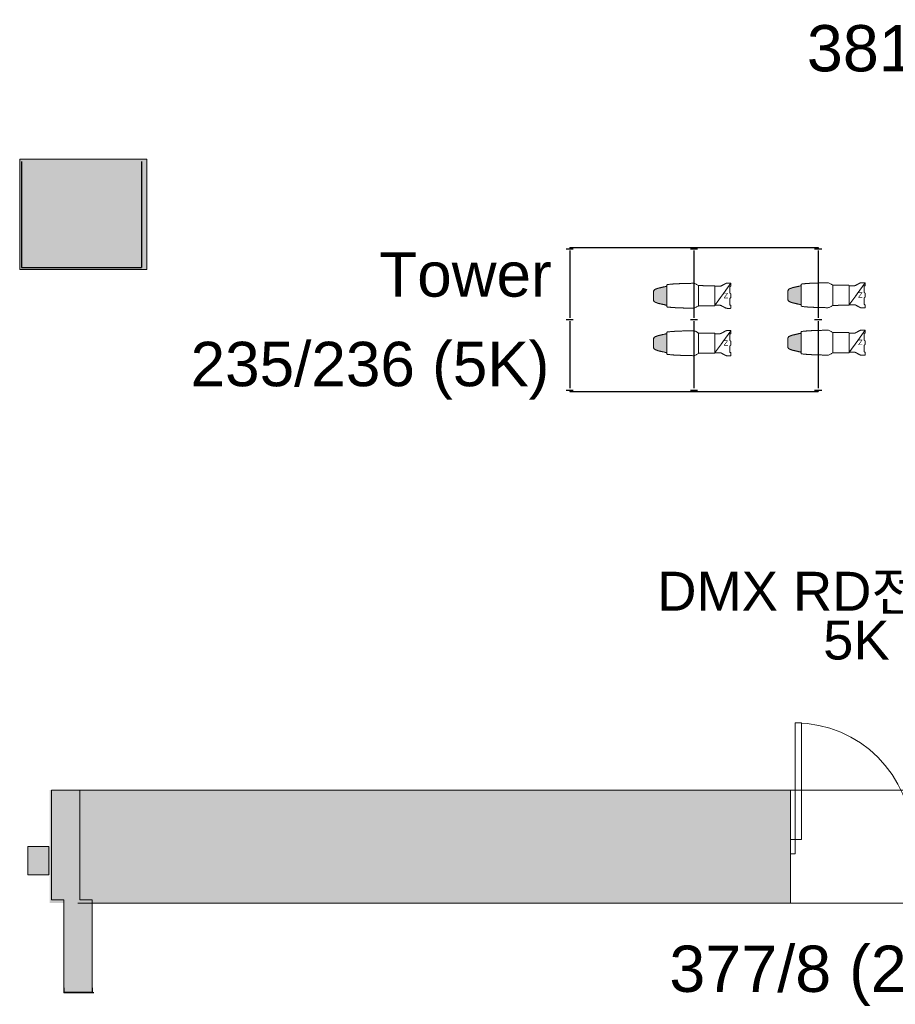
# Model space of a CAD drawing. Header units: millimetres. Extents: x -35700 to 37500, y -75689 to 43832.
# Tile 3 of 16: x -25117 to -18915, y -1490 to 5482. Entities that reach past the tile are written whole.
import ezdxf

# ---------------------------------------------------------------- set-up
doc = ezdxf.new("R2010")
doc.units = ezdxf.units.MM
doc.header["$LTSCALE"] = 250
doc.header["$PDMODE"] = 1
doc.header["$PDSIZE"] = -2
doc.layers.get('0').update_dxf_attribs({"lineweight": 25})
for name, color, linetype, lineweight in [('ASHADE', 7, 'Continuous', 25), ('CIR-N FLOOR', 7, 'Continuous', 25), ('DMX BOX', 7, 'Continuous', 25), ('Lighting-Incandescent', 7, 'Continuous', 5), ('None', 7, 'Continuous', 5)]:
    doc.layers.add(name, color=color, linetype=linetype, lineweight=lineweight)
for name, color, linetype, lineweight, true_color in [('Ceiling-Main', 1, 'Continuous', 13, 0xff0000), ('NonPlot', 1, 'Continuous', 13, 0xff0000), ('Sills', 1, 'Continuous', 13, 0xff0000), ('WAL', 9, 'Continuous', 25, 0x808080)]:
    doc.layers.add(name, color=color, linetype=linetype, lineweight=lineweight, true_color=true_color)
doc.styles.add('Arial', font='Arial')
doc.styles.add('Arial (bold)', font='Arial')

# ---------------------------------------------------------------- blocks, each defined once
blk = doc.blocks.new('Light Instr ETC Source 4 Zoom 15-30deg 750W (2D)')
at = {"color": 255, "linetype": 'Continuous', "lineweight": 18, "transparency": 33554687}
blk.add_wipeout([(5.684341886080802e-14, 334.0836599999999), (11.49604000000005, 334.0836599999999), (19.04491999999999, 326.5246199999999), (66.65468000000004, 326.5246199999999), (66.65468000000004, 330.9082990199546), (66.715695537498, 331.5277550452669), (66.89639701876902, 332.12340228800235), (67.18983918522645, 332.67234705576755), (67.58474359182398, 333.1534906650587), (68.06593209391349, 333.5483403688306), (68.61491021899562, 333.8417201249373), (69.21057800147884, 334.02235388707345), (69.83004095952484, 334.0832989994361), (77.82559999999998, 334.0823899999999), (85.82188095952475, 334.08148091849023), (86.44124154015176, 334.02041257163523), (87.0367900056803, 333.8396948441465), (87.58564306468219, 333.54627161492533), (88.06671164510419, 333.15141734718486), (88.46151121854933, 332.6703038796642), (88.7548720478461, 332.12141746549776), (88.93552206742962, 331.52584845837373), (88.99652000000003, 330.9064809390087), (88.99652000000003, 317.6066800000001), (88.99652000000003, 307.5128330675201), (88.94845686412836, 305.95100809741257), (88.80444935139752, 304.39509385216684), (88.56504245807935, 302.85097868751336), (88.23114221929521, 301.3245063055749), (87.80401228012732, 299.8214536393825), (87.28526911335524, 298.34750899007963), (86.67687590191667, 296.90825049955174), (85.98113510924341, 295.50912503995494), (78.06182000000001, 280.74112), (70.14250489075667, 265.9731149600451), (69.44676409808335, 264.5739895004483), (68.83837088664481, 263.13473100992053), (68.31962771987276, 261.6607863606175), (67.89249778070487, 260.15773369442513), (67.55859754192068, 258.6312613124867), (67.31919064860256, 257.0871461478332), (67.17518313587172, 255.53123190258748), (67.12712000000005, 253.96940693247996), (67.12712000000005, 239.64265), (67.12712000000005, 220.97618999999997), (67.16633512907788, 220.5780321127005), (67.28247350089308, 220.19517520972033), (67.47107198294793, 219.84233226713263), (67.7248828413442, 219.53306284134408), (68.03415226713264, 219.27925198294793), (68.3869952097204, 219.09065350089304), (68.76985211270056, 218.974515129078), (69.16801000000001, 218.93529999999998), (69.5667115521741, 218.89612390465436), (69.95016269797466, 218.7800941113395), (70.30369636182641, 218.5916487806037), (70.61378981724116, 218.33799598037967), (70.86858193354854, 218.028837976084), (71.05832686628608, 217.67600011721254), (71.17576683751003, 217.2929785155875), (71.21640974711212, 216.89442381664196), (71.41845, 161.98722999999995), (71.61591914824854, 108.32229620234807), (71.64426318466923, 107.519725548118), (71.72327488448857, 106.72055085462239), (71.85263831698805, 105.92796764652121), (72.03183621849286, 105.14514509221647), (72.26015206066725, 104.37521333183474), (72.53667291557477, 103.62125096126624), (72.86029310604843, 102.88627272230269), (73.22971862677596, 102.17321744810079), (80.09636000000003, 89.8867899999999), (85.17051457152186, 80.80764510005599), (85.94862734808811, 79.29912202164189), (86.6242504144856, 77.7419981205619), (87.19436662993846, 76.14322707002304), (87.65643001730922, 74.50994852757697), (88.00837713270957, 72.84945625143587), (88.24863628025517, 71.16916552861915), (88.37613453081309, 69.47658006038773), (88.3903025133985, 67.77925845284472), (86.44669734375, -8.264247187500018), (85.96002937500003, -23.28878375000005), (85.42831609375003, -37.188179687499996), (84.85155750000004, -49.96243500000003), (84.22975359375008, -61.61154968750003), (83.56290437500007, -72.13552374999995), (82.85100984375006, -81.53435718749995), (82.09407000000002, -89.80804999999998), (79.26488128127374, -117.7968509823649), (79.15335249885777, -118.36868418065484), (78.93921343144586, -118.91051103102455), (78.6296745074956, -119.40408729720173), (78.23515843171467, -119.83279342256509), (77.76894923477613, -120.18219413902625), (77.24674497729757, -120.44052452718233), (76.68612916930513, -120.59908616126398), (76.1059787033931, -120.65253999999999), (73.11136000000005, -120.65253999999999), (69.78442460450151, -120.65253999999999), (69.25169729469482, -120.69755172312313), (68.73407485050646, -120.8313106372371), (68.24623385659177, -121.05002416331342), (67.80200647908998, -121.34749093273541), (67.41398827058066, -121.71527661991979), (67.09318103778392, -122.14295308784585), (66.84868089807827, -122.61839406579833), (66.68742036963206, -123.12811897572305), (60.48629, -150.58643999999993), (53.770833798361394, -180.32217223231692), (53.75926588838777, -180.37155537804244), (53.74691059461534, -180.42074743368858), (53.73377107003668, -180.4697358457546), (53.71985066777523, -180.5185081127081), (53.70515294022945, -180.56705178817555), (53.68968163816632, -180.61535448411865), (53.67344070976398, -180.66340387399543), (53.65643429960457, -180.71118769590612), (46.220637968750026, -200.61600640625), (44.48024187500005, -203.971445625), (42.56891171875, -206.85281765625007), (40.48664750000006, -209.26012249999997), (38.233449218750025, -211.19336015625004), (35.809316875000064, -212.65253062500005), (33.214250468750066, -213.63763390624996), (30.44825000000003, -214.14866999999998), (19.1938773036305, -215.23012235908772), (19.156011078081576, -215.2335323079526), (19.118106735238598, -215.23648858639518), (19.080169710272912, -215.23899077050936), (19.042205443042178, -215.24103850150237), (19.004219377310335, -215.24263148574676), (18.966216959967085, -215.24376949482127), (18.92820364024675, -215.24445236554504), (18.89018486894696, -215.24468000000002), (-0.017779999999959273, -215.24468000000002)], dxfattribs=at).dxf.layer = 'Lighting-Incandescent'
at = {"layer": 'Lighting-Incandescent', "color": 7, "linetype": 'Continuous', "lineweight": 18, "transparency": 33554687}
blk.add_rational_spline([(0, 334.08366), (5.748019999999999, 334.08366), (11.49604, 334.08366), (15.27048, 330.30414), (19.04492, 326.52462), (42.8498, 326.52462), (66.65468, 326.52462), (66.65468, 328.7164595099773), (66.65468, 330.9082990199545), (66.65467999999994, 334.08366), (69.83004095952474, 334.0832989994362), (77.82596095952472, 334.0823899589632), (85.82188095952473, 334.0814809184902), (88.99651999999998, 334.0811199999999), (88.99652000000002, 330.9064809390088), (88.99652000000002, 319.2096570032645), (88.99652000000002, 307.5128330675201), (88.99652, 301.13224), (85.98113510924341, 295.5091250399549), (78.06181999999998, 280.74112), (70.14250489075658, 265.973114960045), (67.12712000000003, 260.35), (67.12711999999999, 253.9694069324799), (67.12711999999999, 237.47279846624), (67.12711999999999, 220.97619), (67.12711999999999, 218.9353), (69.16800999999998, 218.9353), (71.20889999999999, 218.9353), (71.2164097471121, 216.8944238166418), (71.41616444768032, 162.608360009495), (71.61591914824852, 108.3222962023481), (71.62799999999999, 105.03916), (73.22971862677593, 102.1732174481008), (79.20011659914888, 91.49043127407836), (85.17051457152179, 80.80764510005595), (88.56472, 74.73442), (88.39030251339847, 67.77925845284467), (87.63931125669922, 37.83234422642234), (85.21191999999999, -58.96355999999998), (80.67947564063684, -103.8024504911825), (79.26488128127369, -117.7968509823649), (78.97621999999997, -120.65254), (76.10597870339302, -120.65254), (72.94520165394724, -120.65254), (69.78442460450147, -120.65254), (67.24650000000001, -120.65254), (66.68742036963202, -123.1281189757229), (60.22912708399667, -151.7251456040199), (53.77083379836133, -180.3221722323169), (53.72608, -180.52034), (53.65643429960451, -180.7111876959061), (50.72326714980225, -188.7488438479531), (41.85411999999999, -213.0526599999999), (24.82106365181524, -214.6893961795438), (19.19387730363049, -215.2301223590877), (19.04237999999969, -215.24468), (18.89018486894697, -215.24468), (9.436202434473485, -215.24468), (-0.01778, -215.24468)], [1, 1, 1, 1, 1, 1, 1, 1, 1, 0.707066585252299, 1, 1, 1, 0.7071469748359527, 1, 1, 1, 0.9698670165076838, 1, 1, 1, 0.9698670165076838, 1, 1, 1, 0.7071067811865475, 1, 0.7084065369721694, 1, 1, 1, 0.9681713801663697, 1, 1, 1, 0.9644733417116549, 1, 1, 1, 1, 1, 0.7418121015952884, 1, 1, 1, 0.7811178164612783, 1, 1, 1, 0.9979591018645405, 1, 1, 1, 1, 1, 0.9988530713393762, 1, 1, 1], degree=2, knots=[0, 0, 0, 0.01153595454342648, 0.01153595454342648, 0.02225596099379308, 0.02225596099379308, 0.07003102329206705, 0.07003102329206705, 0.07442992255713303, 0.07442992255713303, 0.0789358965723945, 0.0789358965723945, 0.09498326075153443, 0.09498326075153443, 0.09948872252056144, 0.09948872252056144, 0.1229635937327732, 0.1229635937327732, 0.1353832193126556, 0.1353832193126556, 0.1690143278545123, 0.1690143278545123, 0.1814339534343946, 0.1814339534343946, 0.2145417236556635, 0.2145417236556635, 0.2174379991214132, 0.2174379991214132, 0.2203395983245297, 0.2203395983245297, 0.3292894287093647, 0.3292894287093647, 0.3356688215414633, 0.3356688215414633, 0.3602297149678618, 0.3602297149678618, 0.373696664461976, 0.373696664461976, 0.4338173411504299, 0.5680217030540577, 0.628911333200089, 0.628911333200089, 0.6381284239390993, 0.6381284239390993, 0.6518112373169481, 0.6518112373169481, 0.6603930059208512, 0.6603930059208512, 0.7873054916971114, 0.7873054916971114, 0.7881831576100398, 0.7881831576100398, 0.8252221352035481, 0.900179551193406, 0.9371604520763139, 0.9371604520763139, 0.9381549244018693, 0.9381549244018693, 1, 1, 1], dxfattribs=at)
at = {"color": 255, "linetype": 'Continuous', "lineweight": 18, "transparency": 33554687}
blk.add_wipeout([(0, 334.0836599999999), (-11.496040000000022, 334.0836599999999), (-19.04491999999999, 326.5246199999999), (-66.65468000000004, 326.5246199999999), (-66.65468000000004, 330.9082990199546), (-66.71569553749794, 331.5277550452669), (-66.89639701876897, 332.12340228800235), (-67.18983918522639, 332.67234705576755), (-67.58474359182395, 333.1534906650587), (-68.06593209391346, 333.5483403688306), (-68.61491021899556, 333.8417201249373), (-69.21057800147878, 334.02235388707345), (-69.83004095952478, 334.0832989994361), (-77.82560000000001, 334.0823899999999), (-85.82188095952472, 334.08148091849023), (-86.44124154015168, 334.02041257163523), (-87.0367900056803, 333.8396948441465), (-87.58564306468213, 333.54627161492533), (-88.06671164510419, 333.15141734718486), (-88.46151121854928, 332.6703038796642), (-88.75487204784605, 332.12141746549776), (-88.93552206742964, 331.52584845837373), (-88.99651999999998, 330.9064809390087), (-88.99651999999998, 317.6066800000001), (-88.99651999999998, 307.5128330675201), (-88.94845686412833, 305.95100809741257), (-88.80444935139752, 304.39509385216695), (-88.56504245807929, 302.85097868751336), (-88.23114221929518, 301.3245063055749), (-87.80401228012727, 299.8214536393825), (-87.28526911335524, 298.34750899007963), (-86.67687590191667, 296.90825049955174), (-85.98113510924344, 295.50912503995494), (-78.06182000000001, 280.74112), (-70.14250489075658, 265.9731149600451), (-69.44676409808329, 264.5739895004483), (-68.83837088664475, 263.1347310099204), (-68.3196277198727, 261.6607863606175), (-67.89249778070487, 260.15773369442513), (-67.5585975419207, 258.6312613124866), (-67.3191906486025, 257.0871461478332), (-67.17518313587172, 255.53123190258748), (-67.12712000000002, 253.96940693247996), (-67.12712000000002, 239.64265), (-67.12712000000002, 220.97618999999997), (-67.16633512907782, 220.5780321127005), (-67.28247350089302, 220.19517520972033), (-67.47107198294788, 219.84233226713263), (-67.72488284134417, 219.53306284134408), (-68.03415226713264, 219.27925198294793), (-68.38699520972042, 219.09065350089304), (-68.7698521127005, 218.974515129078), (-69.16800999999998, 218.93529999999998), (-69.56671155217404, 218.89612390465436), (-69.95016269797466, 218.7800941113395), (-70.30369636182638, 218.5916487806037), (-70.61378981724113, 218.33799598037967), (-70.86858193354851, 218.028837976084), (-71.05832686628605, 217.67600011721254), (-71.17576683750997, 217.2929785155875), (-71.21640974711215, 216.89442381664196), (-71.41845, 161.98722999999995), (-71.61591914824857, 108.32229620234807), (-71.64426318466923, 107.519725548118), (-71.7232748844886, 106.72055085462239), (-71.85263831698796, 105.92796764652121), (-72.03183621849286, 105.14514509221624), (-72.26015206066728, 104.37521333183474), (-72.53667291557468, 103.62125096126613), (-72.8602931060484, 102.88627272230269), (-73.22971862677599, 102.17321744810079), (-80.09636, 89.8867899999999), (-85.17051457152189, 80.80764510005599), (-85.94862734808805, 79.299122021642), (-86.62425041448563, 77.7419981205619), (-87.19436662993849, 76.14322707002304), (-87.65643001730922, 74.50994852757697), (-88.00837713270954, 72.84945625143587), (-88.24863628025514, 71.16916552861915), (-88.37613453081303, 69.47658006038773), (-88.39030251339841, 67.77925845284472), (-86.44669734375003, -8.264247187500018), (-85.96002937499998, -23.28878375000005), (-85.42831609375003, -37.188179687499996), (-84.85155749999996, -49.96243500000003), (-84.22975359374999, -61.61154968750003), (-83.56290437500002, -72.13552374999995), (-82.85100984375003, -81.53435718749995), (-82.09406999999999, -89.80804999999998), (-79.26488128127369, -117.7968509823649), (-79.15335249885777, -118.36868418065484), (-78.93921343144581, -118.91051103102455), (-78.62967450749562, -119.40408729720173), (-78.23515843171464, -119.83279342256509), (-77.76894923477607, -120.18219413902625), (-77.24674497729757, -120.44052452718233), (-76.68612916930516, -120.59908616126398), (-76.10597870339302, -120.65253999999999), (-73.11135999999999, -120.65253999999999), (-69.78442460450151, -120.65253999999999), (-69.25169729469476, -120.69755172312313), (-68.7340748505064, -120.8313106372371), (-68.24623385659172, -121.05002416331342), (-67.8020064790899, -121.34749093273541), (-67.41398827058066, -121.71527661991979), (-67.09318103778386, -122.14295308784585), (-66.84868089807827, -122.61839406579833), (-66.68742036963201, -123.12811897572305), (-60.48629, -150.58643999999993), (-53.770833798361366, -180.32217223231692), (-53.75926588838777, -180.37155537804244), (-53.74691059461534, -180.42074743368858), (-53.73377107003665, -180.4697358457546), (-53.71985066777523, -180.5185081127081), (-53.70515294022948, -180.56705178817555), (-53.689681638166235, -180.61535448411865), (-53.67344070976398, -180.66340387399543), (-53.65643429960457, -180.71118769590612), (-46.22063796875, -200.61600640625), (-44.48024187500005, -203.971445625), (-42.56891171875, -206.85281765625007), (-40.48664750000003, -209.26012249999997), (-38.233449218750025, -211.19336015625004), (-35.80931687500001, -212.65253062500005), (-33.21425046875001, -213.63763390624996), (-30.448249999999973, -214.14866999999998), (-19.1938773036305, -215.23012235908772), (-19.15601107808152, -215.2335323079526), (-19.11810673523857, -215.23648858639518), (-19.080169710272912, -215.23899077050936), (-19.042205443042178, -215.24103850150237), (-19.004219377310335, -215.24263148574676), (-18.966216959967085, -215.24376949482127), (-18.928203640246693, -215.24445236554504), (-18.89018486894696, -215.24468000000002), (0.017780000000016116, -215.24468000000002)], dxfattribs=at).dxf.layer = 'Lighting-Incandescent'
at = {"layer": 'Lighting-Incandescent', "linetype": 'Continuous', "lineweight": 0, "transparency": 33554687}
blk.add_hatch(color=179, dxfattribs=at).paths.add_polyline_path([(69.77074394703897, -120.65254), (67.7862504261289, -121.3474909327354), (66.67166431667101, -123.1281189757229), (53.64067824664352, -180.7111876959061), (47.77434394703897, -196.7865), (45.48317551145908, -202.1057315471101), (40.50034071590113, -209.230579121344), (37.39875360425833, -211.7515694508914), (35.44696261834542, -212.8784365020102), (33.2555588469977, -213.6215902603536), (31.48146558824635, -214.0139308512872), (19.02644939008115, -215.2410385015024), (-19.2096333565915, -215.2301223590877), (-30.464006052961, -214.14867), (-34.50152112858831, -212.5573991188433), (-36.0170547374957, -212.5573991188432), (-42.47272519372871, -206.9999666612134), (-49.7136932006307, -191.5585200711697), (-53.78658985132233, -180.322172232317), (-66.70317642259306, -123.1281189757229), (-67.81776253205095, -121.3474909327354), (-69.80018065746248, -120.65254)])
at = {"layer": 'Lighting-Incandescent', "color": 7, "linetype": 'Continuous', "lineweight": 5, "transparency": 33554687}
for p, q in [((-69.56551999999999, 218.9353), (69.16927999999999, 218.9353)), ((-71.62799999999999, 105.03916), (71.62799999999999, 105.0417)), ((-67.2465, -120.65254), (69.78649999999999, -120.65254))]:
    blk.add_line(p, q, dxfattribs=at)
at = {"layer": 'Lighting-Incandescent', "color": 7, "linetype": 'Continuous', "lineweight": 13, "transparency": 33554687, "flags": 128}
blk.add_lwpolyline([(69.77074394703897, -120.65254), (67.7862504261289, -121.3474909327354), (66.67166431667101, -123.1281189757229), (53.64067824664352, -180.7111876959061), (47.77434394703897, -196.7865), (45.48317551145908, -202.1057315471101), (40.50034071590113, -209.230579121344), (37.39875360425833, -211.7515694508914), (35.44696261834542, -212.8784365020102), (33.2555588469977, -213.6215902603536), (31.48146558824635, -214.0139308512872), (19.02644939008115, -215.2410385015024), (-19.2096333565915, -215.2301223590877), (-30.464006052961, -214.14867), (-34.50152112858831, -212.5573991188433), (-36.0170547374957, -212.5573991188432), (-42.47272519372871, -206.9999666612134), (-49.7136932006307, -191.5585200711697), (-53.78658985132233, -180.322172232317), (-66.70317642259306, -123.1281189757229), (-67.81776253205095, -121.3474909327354), (-69.80018065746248, -120.65254)], close=True, dxfattribs=at)
at = {"layer": 'Lighting-Incandescent', "color": 7, "linetype": 'Continuous', "lineweight": 18, "transparency": 33554687}
blk.add_rational_spline([(0, 334.08366), (-5.748019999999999, 334.08366), (-11.49604, 334.08366), (-15.27048, 330.30414), (-19.04492, 326.52462), (-42.8498, 326.52462), (-66.65468, 326.52462), (-66.65468, 328.7164595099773), (-66.65468, 330.9082990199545), (-66.65468, 334.08366), (-69.83004095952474, 334.0832989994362), (-77.82596095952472, 334.0823899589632), (-85.82188095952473, 334.0814809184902), (-88.99652000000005, 334.0811199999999), (-88.99652000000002, 330.9064809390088), (-88.99652000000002, 319.2096570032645), (-88.99652000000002, 307.5128330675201), (-88.99652, 301.13224), (-85.98113510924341, 295.5091250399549), (-78.06181999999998, 280.74112), (-70.14250489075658, 265.973114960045), (-67.12712, 260.35), (-67.12711999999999, 253.9694069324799), (-67.12711999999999, 237.47279846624), (-67.12711999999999, 220.97619), (-67.12711999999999, 218.9353), (-69.16800999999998, 218.9353), (-71.20889999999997, 218.9353), (-71.2164097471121, 216.8944238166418), (-71.41616444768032, 162.608360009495), (-71.61591914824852, 108.3222962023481), (-71.62799999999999, 105.03916), (-73.22971862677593, 102.1732174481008), (-79.20011659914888, 91.49043127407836), (-85.17051457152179, 80.80764510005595), (-88.56472, 74.73442), (-88.39030251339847, 67.77925845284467), (-87.63931125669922, 37.83234422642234), (-85.21191999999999, -58.96355999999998), (-80.67947564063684, -103.8024504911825), (-79.26488128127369, -117.7968509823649), (-78.97622, -120.65254), (-76.10597870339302, -120.65254), (-72.94520165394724, -120.65254), (-69.78442460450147, -120.65254), (-67.24650000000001, -120.65254), (-66.68742036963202, -123.1281189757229), (-60.22912708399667, -151.7251456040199), (-53.77083379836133, -180.3221722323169), (-53.72608, -180.52034), (-53.65643429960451, -180.7111876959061), (-50.72326714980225, -188.7488438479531), (-41.85411999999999, -213.0526599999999), (-24.82106365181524, -214.6893961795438), (-19.19387730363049, -215.2301223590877), (-19.04238000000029, -215.24468), (-18.89018486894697, -215.24468), (-9.436202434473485, -215.24468), (0.01778, -215.24468)], [1, 1, 1, 1, 1, 1, 1, 1, 1, 0.7070665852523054, 1, 1, 1, 0.7071469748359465, 1, 1, 1, 0.9698670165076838, 1, 1, 1, 0.9698670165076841, 1, 1, 1, 0.7071067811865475, 1, 0.7084065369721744, 1, 1, 1, 0.9681713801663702, 1, 1, 1, 0.9644733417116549, 1, 1, 1, 1, 1, 0.7418121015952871, 1, 1, 1, 0.7811178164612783, 1, 1, 1, 0.9979591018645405, 1, 1, 1, 1, 1, 0.998853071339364, 1, 1, 1], degree=2, knots=[0, 0, 0, 0.01153595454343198, 0.01153595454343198, 0.0222559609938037, 0.0222559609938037, 0.07003102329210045, 0.07003102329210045, 0.07442992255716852, 0.07442992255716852, 0.07893589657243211, 0.07893589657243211, 0.09498326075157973, 0.09498326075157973, 0.09948872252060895, 0.09948872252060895, 0.1229635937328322, 0.1229635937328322, 0.1353832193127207, 0.1353832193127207, 0.1690143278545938, 0.1690143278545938, 0.1814339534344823, 0.1814339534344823, 0.214541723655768, 0.214541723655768, 0.2174379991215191, 0.2174379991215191, 0.2203395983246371, 0.2203395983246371, 0.3292894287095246, 0.3292894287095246, 0.3356688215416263, 0.3356688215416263, 0.3602297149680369, 0.3602297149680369, 0.3736966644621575, 0.3736966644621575, 0.4338173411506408, 0.5680217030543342, 0.6289113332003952, 0.6289113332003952, 0.63812842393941, 0.63812842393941, 0.6518112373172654, 0.6518112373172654, 0.6603930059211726, 0.6603930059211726, 0.7873054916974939, 0.7873054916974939, 0.7881831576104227, 0.7881831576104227, 0.8252221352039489, 0.9001795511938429, 0.9371604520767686, 0.9371604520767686, 0.9381549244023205, 0.9381549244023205, 1, 1, 1], dxfattribs=at)
at = {"layer": 'None', "color": 7, "linetype": 'Continuous', "lineweight": 13, "transparency": 33554687}
blk.add_line((-88.0667116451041, 333.1514173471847), (71.05832686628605, 217.6760001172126), dxfattribs=at)
at = {"layer": 'None', "color": 7, "transparency": 33554687, "insert": (-20.29263532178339, 298.8084015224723), "char_height": 37.75824652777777, "width": 40.55819695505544, "attachment_point": 2, "rotation": 90, "line_spacing_factor": 0.9624483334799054, "style": 'Arial'}
blk.add_mtext('Z', dxfattribs=at)
at = {"layer": 'None', "color": 0, "flags": 1}
for tag in ['Weight', 'Weight', 'Wattage', '3D_Symbol_Name', 'Candlepower', 'Model_Name', 'Beam_Angle', 'Field_Angle', 'Remarks', 'Beam_Angle_2', 'Field_Angle_2', 'Num_Channels', 'Frame_Size', 'Frame_Size', 'Device_Type', 'FixtureID', 'Inst_Type', 'Lamp']:
    blk.add_attdef(tag, (-88.99651999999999, -215.24468), '', height=0.18, dxfattribs=at)
blk = doc.blocks.new('1146.1.1.0.0 (2D)')
at = {"layer": 'None', "color": 7, "transparency": 33554687}
blk.add_blockref('Light Instr ETC Source 4 Zoom 15-30deg 750W (2D)', (0, 0), dxfattribs=at)
blk = doc.blocks.new('1147.1.1.0.0 (2D)')
at = {"layer": 'None', "color": 7, "transparency": 33554687}
blk.add_blockref('Light Instr ETC Source 4 Zoom 15-30deg 750W (2D)', (0, 0), dxfattribs=at)
blk = doc.blocks.new('1148.1.1.0.0 (2D)')
at = {"layer": 'None', "color": 7, "transparency": 33554687}
blk.add_blockref('Light Instr ETC Source 4 Zoom 15-30deg 750W (2D)', (0, 0), dxfattribs=at)
blk = doc.blocks.new('1149.1.1.0.0 (2D)')
at = {"layer": 'None', "color": 7, "transparency": 33554687}
blk.add_blockref('Light Instr ETC Source 4 Zoom 15-30deg 750W (2D)', (0, 0), dxfattribs=at)
blk = doc.blocks.new('Group-70')
at = {"color": 7, "linetype": 'Continuous', "lineweight": 13, "transparency": 33554687}
for p, q in [((-448, 50), (-448, -50)), ((448, 50), (448, -50))]:
    blk.add_line(p, q, dxfattribs=at)
blk = doc.blocks.new('Group-71')
at = {"color": 7, "linetype": 'Continuous', "lineweight": 13, "transparency": 33554687, "flags": 128}
for points in [[(-448, 50), (-413, 50), (-413, -50), (-448, -50)], [(413, 50), (448, 50), (448, -50), (413, -50)]]:
    blk.add_lwpolyline(points, close=True, dxfattribs=at)
blk = doc.blocks.new('Group-72')
at = {"color": 7, "linetype": 'Continuous', "lineweight": 13, "transparency": 33554687}
for p, q in [((-448, 50), (-413, 50)), ((-413, 50), (-413, -50)), ((448, 50), (413, 50)), ((413, 50), (413, -50)), ((-448, -50), (-413, -50)), ((448, -50), (413, -50))]:
    blk.add_line(p, q, dxfattribs=at)
at = {"color": 7, "transparency": 33554687}
for name in ['Group-70', 'Group-71']:
    blk.add_blockref(name, (0, 0), dxfattribs=at)
blk = doc.blocks.new('Group-73')
at = {"color": 7, "linetype": 'Continuous', "lineweight": 13, "transparency": 33554687}
blk.add_arc((-413, 50), 826, 0, 90, dxfattribs=at)
blk = doc.blocks.new('Group-74')
at = {"color": 7, "linetype": 'Continuous', "lineweight": 13, "transparency": 33554687, "flags": 128}
blk.add_lwpolyline([(-413, 50), (-413, 876), (-368.55, 876), (-368.55, 50)], close=True, dxfattribs=at)
blk = doc.blocks.new('Group-75')
at = {"color": 7, "linetype": 'Continuous', "lineweight": 13, "transparency": 33554687}
for p, q in [((-413, 50), (-413, 876)), ((-413, 876), (-368.55, 876)), ((-368.55, 50), (-368.55, 876)), ((-413, 50), (-368.55, 50))]:
    blk.add_line(p, q, dxfattribs=at)
at = {"color": 7, "transparency": 33554687}
blk.add_blockref('Group-74', (0, 0), dxfattribs=at)
blk = doc.blocks.new('Group-76')
at = {"layer": 'Sills', "color": 7, "transparency": 33554687}
blk.add_blockref('Group-75', (0, 0), dxfattribs=at)
blk = doc.blocks.new('Group-77')
at = {"color": 7, "linetype": 'Continuous', "lineweight": 13, "transparency": 33554687}
for p, q in [((-448, 400), (448, 400)), ((-448, -400), (448, -400))]:
    blk.add_line(p, q, dxfattribs=at)
blk = doc.blocks.new('Door (2D)-8')
at = {"layer": 'None', "color": 7, "linetype": 'Continuous', "lineweight": 13, "transparency": 33554687, "flags": 128}
for points in [[(-448, 0), (-448, 400), (-448, 400), (-448, 400)], [(448, 0), (448, 400), (448, 400), (448, 400)], [(-448, 0), (-448, -400), (-448, -400), (-448, -400)], [(448, 0), (448, -400), (448, -400), (448, -400)]]:
    blk.add_lwpolyline(points, dxfattribs=at)
at = {"layer": 'NonPlot', "color": 7, "linetype": 'Continuous', "lineweight": 5, "transparency": 33554687}
for p in [(-448, 0), (448, 0)]:
    blk.add_point(p, dxfattribs=at)
at = {"color": 7, "transparency": 33554687}
for name in ['Group-76', 'Group-72']:
    blk.add_blockref(name, (0, 0), dxfattribs=at)
at = {"layer": 'Ceiling-Main', "color": 7, "transparency": 33554687}
blk.add_blockref('Group-77', (0, 0), dxfattribs=at)
at = {"layer": 'Sills', "color": 7, "transparency": 33554687}
blk.add_blockref('Group-73', (0, 0), dxfattribs=at)
blk = doc.blocks.new('Group-106')
at = {"layer": 'None', "color": 1, "linetype": 'Continuous', "lineweight": 25, "true_color": 0xff0000, "transparency": 33554687}
for p, q in [((10, 905), (10, 855)), ((510, 905), (510, 855)), ((1010, 905), (1010, 855)), ((10, 25), (10, -25)), ((510, 25), (510, -25)), ((1010, 25), (1010, -25)), ((10, -855), (10, -905)), ((510, -855), (510, -905)), ((1010, -855), (1010, -905))]:
    blk.add_line(p, q, dxfattribs=at)
blk = doc.blocks.new('Group-107')
at = {"layer": 'None', "color": 1, "linetype": 'Continuous', "lineweight": 25, "true_color": 0xff0000, "transparency": 33554687}
for p, q in [((0, 880), (10, 880)), ((0, 880), (0, -880)), ((22.5, 880), (497.5, 880)), ((522.5, 880), (997.5, 880)), ((1010, 880), (1020, 880)), ((1020, 880), (1020, -880)), ((0, 0), (10, 0)), ((22.5, 0), (497.5, 0)), ((522.5, 0), (997.5, 0)), ((1010, 0), (1020, 0)), ((0, -880), (10, -880)), ((22.5, -880), (497.5, -880)), ((522.5, -880), (997.5, -880)), ((1010, -880), (1020, -880))]:
    blk.add_line(p, q, dxfattribs=at)
blk = doc.blocks.new('Lighting Pipe Ladder (2D)-7')
at = {"layer": 'None', "color": 1, "true_color": 0xff0000, "transparency": 33554687}
for name in ['Group-107', 'Group-106']:
    blk.add_blockref(name, (0, 0), dxfattribs=at)

msp = doc.modelspace()

# ---------------------------------------------------------------- linework, layer by layer
at = {"color": 7, "linetype": 'Continuous', "lineweight": 13, "transparency": 33554687}
for p, q in [((-24891.0065274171, 26.0528568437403), (-24891.00652741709, -750.0000000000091)), ((-24891.0065274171, 26.0528568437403), (-24691.0065274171, 26.05285684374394)), ((-24691.0065274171, 26.05285684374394), (-24691.00652741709, -750.0000000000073)), ((-24803.31223065, -750.0000000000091), (-24891.00652741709, -750.0000000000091))]:
    msp.add_line(p, q, dxfattribs=at)
at = {"color": 40, "linetype": 'Continuous', "true_color": 0xffbf00, "transparency": 33554687}
msp.add_solid([(-24891.0065274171, 26.0528568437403), (-24691.0065274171, 26.05285684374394), (-24891.00652741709, -750.0000000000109), (-24691.00652741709, -750.0000000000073)], dxfattribs=at)
at = {"layer": 'None', "color": 7, "linetype": 'Continuous', "lineweight": 13, "transparency": 33554687}
for p, q in [((-25117.10988229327, 4493.916556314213), (-25117.10988229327, 3713.916556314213)), ((-25117.10988229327, 4493.916556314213), (-24217.10988229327, 4493.916556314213)), ((-24217.10988229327, 4493.916556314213), (-24217.10988229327, 3713.916556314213)), ((-25117.10988229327, 3713.916556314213), (-24217.10988229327, 3713.916556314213)), ((-19658, 26.05285684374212), (-24704.16338150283, 26.05285684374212)), ((-25059.49416861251, -372.8994596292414), (-25059.49416861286, -572.8994596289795)), ((-25059.49416861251, -372.8994596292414), (-24909.49416861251, -372.8994596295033)), ((-24909.49416861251, -372.8994596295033), (-24909.49416861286, -572.8994596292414)), ((-25059.49416861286, -572.8994596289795), (-24909.49416861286, -572.8994596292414)), ((-24803.31223065, -750.0000000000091), (-24803.31223065, -1404.701650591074)), ((-24603.31223065, -750.0000000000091), (-24691.00652741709, -750.0000000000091)), ((-24603.31223065, -750.0000000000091), (-24603.31223065, -1404.701650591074)), ((-19658, -773.9471431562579), (-24704.16338150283, -773.9471431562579)), ((-24803.31223065, -1404.701650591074), (-24603.31223065, -1404.701650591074))]:
    msp.add_line(p, q, dxfattribs=at)
at = {"layer": 'None', "color": 7, "linetype": 'Continuous', "transparency": 33554687}
msp.add_solid([(-25117.10988229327, 4493.916556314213), (-24217.10988229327, 4493.916556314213), (-25117.10988229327, 3713.916556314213), (-24217.10988229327, 3713.916556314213)], dxfattribs=at)
at = {"layer": 'None', "color": 40, "linetype": 'Continuous', "true_color": 0xffbf00, "transparency": 33554687}
for points in [[(-19658, 26.05285684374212), (-19658, -773.9471431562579), (-24704.16338150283, 26.05285684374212), (-24704.16338150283, -773.9471431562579)], [(-25059.49416861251, -372.8994596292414), (-24909.49416861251, -372.8994596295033), (-25059.49416861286, -572.8994596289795), (-24909.49416861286, -572.8994596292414)], [(-24803.31223065, -750.0000000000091), (-24603.31223065, -750.0000000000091), (-24803.31223065, -1404.701650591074), (-24603.31223065, -1404.701650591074)]]:
    msp.add_solid(points, dxfattribs=at)
at = {"layer": 'WAL', "color": 7, "linetype": 'Continuous'}
for p, q in [((-25103.82063701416, 4477.100540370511), (-25103.82063701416, 3727.100540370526)), ((-24253.82063701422, 4477.100540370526), (-24253.82063701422, 3727.100540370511)), ((-25103.82063701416, 3727.100540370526), (-24253.82063701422, 3727.100540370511)), ((-24803.82063701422, -1372.899459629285), (-24803.82063701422, -1407.899459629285)), ((-24603.82063701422, -1372.899459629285), (-24603.82063701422, -1407.899459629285)), ((-24591.82063701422, -1407.899459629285), (-24803.82063701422, -1407.899459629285))]:
    msp.add_line(p, q, dxfattribs=at)
for points in [[(-25103.82063701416, 4477.100540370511), (-25103.82063701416, 3727.100540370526), (-24253.82063701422, 4477.100540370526), (-24253.82063701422, 3727.100540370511)], [(-24903.82063701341, 27.1005403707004), (-24903.82063701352, -772.8994596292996), (-19754.76209222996, 27.1005403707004), (-19753.82063701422, -772.8994596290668)], [(-25051.13857567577, -372.8994596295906), (-25051.13857567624, -572.8994596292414), (-24903.82063701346, -372.8994596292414), (-24903.82063701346, -572.8994596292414)], [(-24803.82063701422, -772.8994596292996), (-24803.82063701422, -1407.899459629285), (-24603.82063701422, -772.899459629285), (-24603.82063701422, -1407.899459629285)]]:
    msp.add_solid(points, dxfattribs=at)

# ---------------------------------------------------------------- block references
at = {"color": 7, "transparency": 33554687}
msp.add_blockref('Door (2D)-8', (-19210, -373.9471431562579), dxfattribs=at)
at = {"layer": 'None', "color": 1, "true_color": 0xff0000, "transparency": 33554687, "rotation": 270}
for name, p in [('1148.1.1.0.0 (2D)', (-20413.14939532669, 3527.151004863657, 7000)), ('1146.1.1.0.0 (2D)', (-19461.22990532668, 3530.901004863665, 7000)), ('1149.1.1.0.0 (2D)', (-20413.14939532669, 3191.317671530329, 7000)), ('1147.1.1.0.0 (2D)', (-19461.22990532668, 3195.067671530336, 7000))]:
    msp.add_blockref(name, p, dxfattribs=at)

# ---------------------------------------------------------------- texts
at = {"layer": 'ASHADE', "color": 7, "insert": (-22569.73705333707, 3835.499640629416), "char_height": 314.6520543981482, "attachment_point": 1, "line_spacing_factor": 0.25, "style": 'Arial'}
msp.add_mtext('Tower', dxfattribs=at)
at = {"layer": 'CIR-N FLOOR', "color": 7, "attachment_point": 1, "line_spacing_factor": 0.25, "style": 'Arial'}
for s, insert, char_height in [('381~4 (2.5K)', (-19541.083257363, 5443.988729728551), 327.983515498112), ('235/236 (5K)', (-23906.40813335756, 3201.309115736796), 314.6520543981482), ('377/8 (2.5K)', (-20515.33953747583, -1074.318299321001), 327.983515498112)]:
    msp.add_mtext(s, dxfattribs=dict(at, insert=insert, char_height=char_height))
at = {"layer": 'DMX BOX', "color": 5, "true_color": 0x0000ff, "insert": (-20600.72041637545, 1572.982774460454), "char_height": 275.3305016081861, "attachment_point": 1, "rotation": 359.98226150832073, "line_spacing_factor": 0.251004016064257, "style": 'Arial (bold)'}
msp.add_mtext('DMX RD전원\\P \\P  \\P           5K', dxfattribs=at)

# ---------------------------------------------------------------- next in the draw order: block references
at = {"layer": 'None', "color": 1, "true_color": 0xff0000, "transparency": 33554687, "xscale": -1, "rotation": 90}
msp.add_blockref('Lighting Pipe Ladder (2D)-7', (-20341.22990532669, 3869.234338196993, 7000), dxfattribs=at)

doc.saveas('drawing.dxf')
